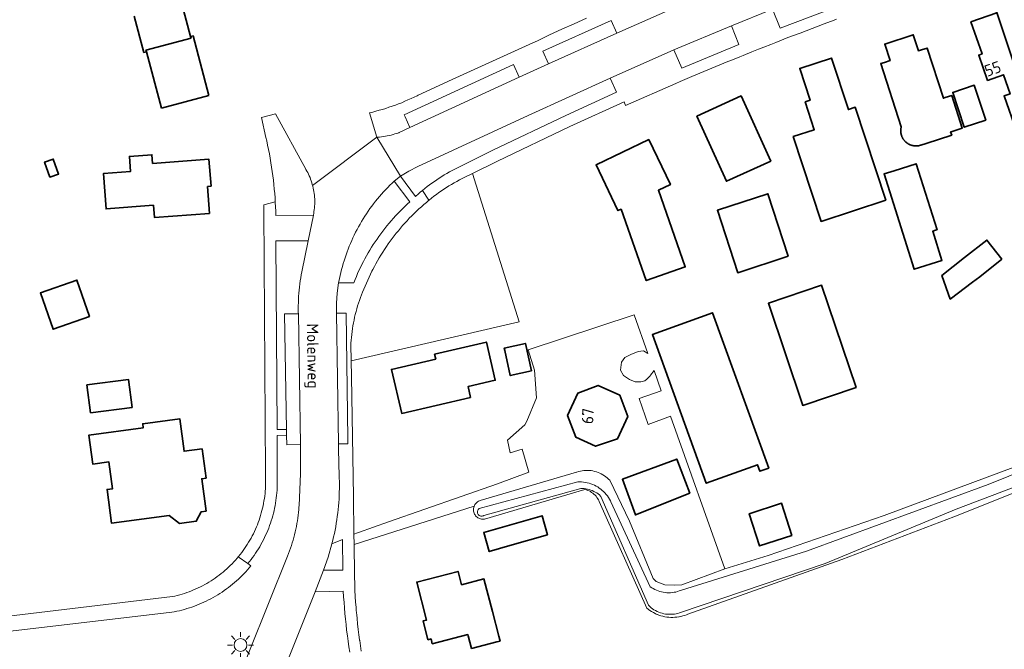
# Model space of a CAD drawing. Header units: metres. Extents: x 244832 to 245816, y 594581 to 595225.
# Tile 5 of 34: x 245024 to 245177, y 594706 to 594804. Entities that reach past the tile are written whole.
import ezdxf
from ezdxf.enums import TextEntityAlignment as Align

# ---------------------------------------------------------------- set-up
doc = ezdxf.new("R2010")
doc.units = ezdxf.units.M
for name, color, linetype, lineweight in [('B-XX-GR-GROENVOORZIENING-GV', 80, 'Continuous', 18), ('B-XX-KL-ET_LS_OV_LICHTMAST-S', 190, 'Continuous', 25), ('B-XX-OG-BEBOUWING-GV', 7, 'Continuous', 35), ('B-XX-OG-BEBOUWING-T18', 10, 'Continuous', 18), ('B-XX-OG-TERREIN_ERF-GV', 7, 'Continuous', 18), ('B-XX-OG-TOPOGRAFIE-T18', 10, 'Continuous', 18), ('B-XX-OG-WATER-GV', 130, 'Continuous', 18), ('B-XX-OG-WATER_SLOOT-GV', 120, 'Continuous', 18), ('B-XX-VH-VERHARDING_OPEN-GV', 252, 'Continuous', 18), ('N-WE-KG-NIEUWE_BOUWEN-G', 7, 'Continuous', 35)]:
    doc.layers.add(name, color=color, linetype=linetype, lineweight=lineweight)
doc.styles.add('NLCS-ISO-M-T18', font='NLCS-ISO.ttf', dxfattribs={"height": 1.8})

# ---------------------------------------------------------------- blocks, each defined once
blk = doc.blocks.new('SKL-ET_OV_LICHTMAST-SO')
at = {"color": 0, "linetype": 'ByBlock', "lineweight": 18}
for points in [[(0, 2), (0, 1.25)], [(-1.25, 0), (-2, 0)], [(-1.41, 1.41), (-0.88, 0.88)], [(0.88, 0.88), (1.41, 1.41)], [(2, 0), (1.25, 0)], [(-1.41, -1.41), (-0.88, -0.88)], [(0, -1.25), (0, -2)], [(0.88, -0.88), (1.41, -1.41)]]:
    blk.add_lwpolyline(points, dxfattribs=at)
blk.add_circle((0, 0), 1, dxfattribs=at)

msp = doc.modelspace()

# ---------------------------------------------------------------- linework, layer by layer
at = {"layer": 'B-XX-GR-GROENVOORZIENING-GV', "color": 252}
for points in [[(245148.93, 594804.97), (245147.8, 594808.02), (245140.73, 594805.28), (245141.94, 594802.32)], [(245135.51, 594799.76), (245134.33, 594802.68), (245125.4, 594798.93), (245126.65, 594796.09)], [(245116.49, 594792.36), (245115.49, 594794.52), (245102.72, 594788.74), (245085.54, 594780.79), (245084.18, 594780.09), (245082.88, 594779.29), (245085.2, 594776.13), (245085.25, 594776.17), (245085.59, 594776.48), (245085.94, 594776.79), (245086.27, 594777.07), (245086.29, 594777.09), (245086.65, 594777.38), (245087.01, 594777.67), (245087.38, 594777.95), (245087.75, 594778.22), (245088.13, 594778.49), (245088.51, 594778.75), (245088.9, 594779.01), (245089.29, 594779.26), (245089.68, 594779.5), (245090.08, 594779.73), (245090.49, 594779.96), (245090.89, 594780.18), (245091.3, 594780.39), (245091.72, 594780.6), (245092.14, 594780.8), (245097.22, 594783.34), (245108.59, 594788.74)], [(245068.13, 594780.39), (245063.4, 594788.98), (245061.24, 594788.41), (245061.93, 594785.32), (245062.05, 594784.78), (245062.2, 594784.11), (245062.34, 594783.43), (245062.47, 594782.76), (245062.59, 594782.08), (245062.71, 594781.4), (245062.82, 594780.72), (245062.92, 594780.03), (245063.01, 594779.35), (245063.09, 594778.67), (245063.17, 594777.98), (245063.24, 594777.3), (245063.3, 594776.61), (245063.35, 594775.92), (245063.39, 594775.3), (245063.39, 594775.23), (245063.43, 594774.54), (245063.45, 594773.85), (245063.48, 594773.17), (245069.31, 594773.25), (245069.37, 594773.53), (245069.41, 594773.81), (245069.45, 594774.09), (245069.48, 594774.37), (245069.51, 594774.65), (245069.52, 594774.93), (245069.53, 594775.22), (245069.52, 594775.5), (245069.52, 594775.78), (245069.5, 594776.06), (245069.47, 594776.34), (245069.44, 594776.63), (245069.4, 594776.91), (245069.35, 594777.18), (245069.29, 594777.46), (245069.23, 594777.74), (245069.19, 594777.87), (245069.15, 594778.01), (245069.07, 594778.28), (245068.99, 594778.55), (245068.89, 594778.81), (245068.79, 594779.08), (245068.68, 594779.34), (245068.56, 594779.59), (245068.43, 594779.85), (245068.3, 594780.1), (245068.16, 594780.34)], [(245101.33, 594756.67), (245094.09, 594779.73), (245092.89, 594779.13), (245092.47, 594778.93), (245092.05, 594778.71), (245091.63, 594778.49), (245091.22, 594778.26), (245090.81, 594778.02), (245090.41, 594777.78), (245090.01, 594777.53), (245089.61, 594777.27), (245089.22, 594777.01), (245088.83, 594776.74), (245088.45, 594776.46), (245088.07, 594776.18), (245087.7, 594775.89), (245087.33, 594775.59), (245087.29, 594775.56), (245086.89, 594775.23), (245086.5, 594774.89), (245086.11, 594774.55), (245085.72, 594774.2), (245085.35, 594773.85), (245084.97, 594773.49), (245084.61, 594773.13), (245084.24, 594772.76), (245083.89, 594772.38), (245083.54, 594772), (245083.2, 594771.61), (245082.86, 594771.22), (245082.53, 594770.82), (245082.2, 594770.42), (245081.88, 594770.01), (245081.57, 594769.6), (245081.26, 594769.18), (245080.96, 594768.76), (245080.67, 594768.34), (245080.38, 594767.91), (245080.1, 594767.47), (245079.83, 594767.03), (245079.56, 594766.59), (245079.3, 594766.14), (245079.05, 594765.69), (245078.8, 594765.23), (245078.57, 594764.78), (245078.43, 594764.51), (245076.95, 594761.25), (245076.78, 594760.83), (245076.62, 594760.41), (245076.47, 594759.98), (245076.33, 594759.55), (245076.2, 594759.12), (245076.07, 594758.68), (245075.95, 594758.25), (245075.84, 594757.81), (245075.73, 594757.37), (245075.64, 594756.93), (245075.55, 594756.48), (245075.47, 594756.04), (245075.39, 594755.59), (245075.33, 594755.14), (245075.27, 594754.69), (245075.22, 594754.24), (245075.18, 594753.79), (245075.15, 594753.34), (245075.14, 594753.13), (245075.18, 594750.61)], [(245084.3, 594775.29), (245081.9, 594778.54), (245081.55, 594778.21), (245081.21, 594777.88), (245080.88, 594777.54), (245080.55, 594777.19), (245080.22, 594776.84), (245079.9, 594776.49), (245079.59, 594776.13), (245079.29, 594775.76), (245078.98, 594775.39), (245078.69, 594775.02), (245078.4, 594774.63), (245078.12, 594774.25), (245077.85, 594773.86), (245077.58, 594773.46), (245077.32, 594773.06), (245077.06, 594772.66), (245076.82, 594772.25), (245076.57, 594771.84), (245076.34, 594771.42), (245076.11, 594771), (245075.89, 594770.58), (245075.68, 594770.15), (245075.47, 594769.72), (245075.27, 594769.29), (245075.08, 594768.85), (245074.9, 594768.41), (245074.72, 594767.97), (245074.55, 594767.52), (245074.39, 594767.07), (245074.24, 594766.62), (245074.09, 594766.16), (245073.95, 594765.71), (245073.82, 594765.25), (245073.7, 594764.79), (245073.58, 594764.32), (245073.48, 594763.86), (245073.38, 594763.39), (245073.28, 594762.92), (245073.24, 594762.71), (245075.6, 594762.72), (245075.61, 594762.74), (245075.8, 594763.22), (245076, 594763.69), (245076.2, 594764.16), (245076.41, 594764.63), (245076.63, 594765.09), (245076.86, 594765.55), (245077.09, 594766.01), (245077.33, 594766.46), (245077.58, 594766.91), (245077.84, 594767.36), (245078.1, 594767.8), (245078.37, 594768.24), (245078.64, 594768.67), (245078.93, 594769.1), (245079.22, 594769.53), (245079.51, 594769.94), (245079.82, 594770.36), (245080.12, 594770.77), (245080.44, 594771.18), (245080.76, 594771.58), (245081.09, 594771.97), (245081.42, 594772.36), (245081.76, 594772.75), (245082.11, 594773.13), (245082.46, 594773.5), (245082.81, 594773.87), (245083.18, 594774.23), (245083.55, 594774.59), (245083.92, 594774.94)], [(245067.51, 594764.45), (245068.49, 594769.26), (245063.47, 594769.25), (245063.67, 594739.91), (245065.11, 594739.93), (245064.81, 594757.88), (245066.98, 594757.9), (245066.97, 594758.18), (245066.97, 594758.67), (245066.97, 594759.15), (245066.98, 594759.64), (245067, 594760.12), (245067.02, 594760.61), (245067.05, 594761.09), (245067.1, 594761.57), (245067.15, 594762.06), (245067.2, 594762.54), (245067.27, 594763.02), (245067.34, 594763.5), (245067.42, 594763.98)], [(245121.36, 594751.75), (245119.21, 594757.74), (245102.7, 594752.31), (245103.69, 594749.16), (245104.03, 594744.85), (245102.5, 594741.23), (245102.23, 594740.61), (245099.49, 594738.23), (245099.94, 594736.3), (245101.79, 594736.84), (245102.83, 594733.28), (245097.93, 594731.45), (245081.01, 594725.54), (245076.31, 594723.9), (245076.2, 594723.86), (245075.63, 594723.64), (245075.65, 594722.02), (245094.33, 594728.01), (245094.37, 594728.09), (245094.44, 594728.23), (245094.53, 594728.35), (245094.63, 594728.47), (245094.74, 594728.58), (245094.86, 594728.67), (245095, 594728.75), (245095.14, 594728.82), (245095.28, 594728.87), (245110.24, 594733.26), (245110.31, 594733.28), (245110.58, 594733.36), (245110.85, 594733.43), (245111.12, 594733.48), (245111.4, 594733.52), (245111.67, 594733.54), (245111.95, 594733.55), (245112.23, 594733.53), (245112.51, 594733.51), (245112.79, 594733.46), (245113.06, 594733.4), (245113.33, 594733.33), (245113.59, 594733.24), (245113.85, 594733.13), (245114.1, 594733.01), (245114.35, 594732.88), (245114.58, 594732.73), (245114.81, 594732.57), (245115.03, 594732.4), (245115.24, 594732.21), (245115.43, 594732.01), (245118.48, 594725.68), (245122.18, 594716.75), (245122.65, 594716.27), (245123.97, 594715.75), (245125.5, 594715.69), (245126.61, 594715.78), (245133.34, 594718.24), (245124.85, 594741.97), (245121.39, 594740.69), (245119.97, 594744.74), (245123.44, 594745.93), (245122.31, 594749.09), (245121.77, 594748.38), (245121.69, 594748.27), (245121.16, 594747.72), (245120.87, 594747.46), (245120.25, 594747.34), (245119.35, 594747.33), (245118.49, 594747.68), (245117.55, 594748.33), (245117.1, 594749.11), (245117.22, 594750.4), (245117.78, 594751.11), (245118.7, 594751.56), (245119.86, 594752.06), (245120.66, 594752.12)], [(245110.46, 594745.57), (245113.63, 594746.77), (245116.97, 594745.25), (245118.21, 594741.93), (245116.64, 594738.48), (245113.19, 594737.3), (245110.14, 594738.7), (245108.86, 594742.09)], [(245117.39, 594732.17), (245125.85, 594735.32), (245127.9, 594729.99), (245119.42, 594726.62)], [(245073.92, 594718.05), (245073.82, 594722.83), (245072.21, 594722.15), (245071.61, 594720.07), (245070.89, 594718.04)]]:
    msp.add_lwpolyline(points, close=True, dxfattribs=at)
for points in [[(245056.43, 594698.14), (245065.28, 594720.2), (245065.45, 594720.61), (245065.6, 594721.02), (245065.75, 594721.44), (245065.9, 594721.86), (245066.03, 594722.28), (245066.16, 594722.7), (245066.28, 594723.12), (245066.39, 594723.55), (245066.49, 594723.98), (245066.59, 594724.41), (245066.68, 594724.84), (245066.76, 594725.27), (245066.83, 594725.71), (245066.89, 594726.14), (245066.95, 594726.58), (245067, 594727.02), (245067.04, 594727.46), (245067.07, 594727.9), (245067.08, 594728.04), (245067.31, 594733.05), (245067.3, 594737.58), (245065.16, 594737.53), (245065.11, 594739.03), (245063.67, 594738.99), (245063.67, 594730.58), (245063.67, 594730.46), (245063.63, 594730.06), (245063.59, 594729.66), (245063.55, 594729.26), (245063.49, 594728.86), (245063.43, 594728.46), (245063.35, 594728.06), (245063.27, 594727.67), (245063.19, 594727.28), (245063.09, 594726.89), (245062.99, 594726.5), (245062.88, 594726.11), (245062.76, 594725.73), (245062.63, 594725.35), (245062.5, 594724.97), (245062.36, 594724.59), (245062.21, 594724.22), (245062.05, 594723.84), (245061.89, 594723.48), (245061.72, 594723.11), (245061.54, 594722.75), (245061.35, 594722.4), (245061.16, 594722.04), (245060.96, 594721.69), (245060.76, 594721.35), (245060.54, 594721.01), (245060.32, 594720.67), (245060.1, 594720.34), (245059.86, 594720.01), (245059.63, 594719.69), (245059.38, 594719.37), (245059.13, 594719.05), (245059.58, 594718.69), (245059.34, 594718.41), (245059.08, 594718.1), (245058.81, 594717.8), (245058.53, 594717.51), (245058.24, 594717.22), (245057.96, 594716.93), (245057.66, 594716.65), (245057.36, 594716.38), (245057.06, 594716.11), (245056.75, 594715.85), (245056.43, 594715.6), (245056.11, 594715.35), (245055.79, 594715.11), (245055.45, 594714.87), (245055.12, 594714.64), (245054.78, 594714.42), (245054.44, 594714.2), (245054.09, 594713.99), (245053.74, 594713.79), (245053.38, 594713.6), (245053.02, 594713.41), (245052.66, 594713.23), (245052.29, 594713.05), (245051.92, 594712.89), (245051.55, 594712.73), (245051.17, 594712.58), (245050.8, 594712.43), (245050.41, 594712.3), (245050.03, 594712.17), (245049.64, 594712.05), (245049.25, 594711.93), (245048.86, 594711.82), (245048.47, 594711.73), (245048.07, 594711.64), (245047.68, 594711.55), (245047.28, 594711.48), (245020.39, 594708.35)], [(245074.97, 594705.28), (245074.84, 594706.13), (245074.71, 594706.99), (245074.6, 594707.85), (245074.49, 594708.71), (245074.4, 594709.57), (245074.3, 594710.43), (245074.22, 594711.29), (245074.15, 594712.16), (245074.08, 594713.02), (245074.02, 594713.89), (245073.97, 594714.75), (245069.59, 594714.69), (245064.29, 594701.47)]]:
    msp.add_lwpolyline(points, dxfattribs=at)
at = {"layer": 'B-XX-OG-BEBOUWING-GV', "color": 252}
for points in [[(245175.53, 594805.07), (245181.42, 594787.27), (245182.44, 594784.13), (245184.2, 594779.13), (245187.09, 594780.14), (245184.24, 594788.26), (245184.38, 594788.31), (245184.54, 594788.37), (245182.59, 594793.9), (245181.83, 594793.63), (245180.79, 594796.59), (245183.19, 594797.44), (245179.96, 594806.63), (245177.35, 594805.71)], [(245181.42, 594787.27), (245175.53, 594805.07), (245175.52, 594805.07), (245175.49, 594805.06), (245175.62, 594804.69), (245171.59, 594803.28), (245173.33, 594798.31), (245172.81, 594798.13), (245174.19, 594794.2), (245176.65, 594795.07), (245177.7, 594792.1), (245176.76, 594791.77), (245178.67, 594786.31), (245179.52, 594786.6), (245180.05, 594786.79), (245181.14, 594783.67), (245182.44, 594784.13)], [(245163.8, 594784.12), (245163.81, 594784.13), (245164.65, 594784.4), (245168.61, 594785.69), (245168.44, 594786.19), (245168.66, 594786.26), (245170.26, 594786.78), (245168.61, 594791.84), (245167.6, 594791.51), (245167.32, 594791.42), (245164.77, 594799.23), (245163.92, 594798.96), (245163.44, 594798.8), (245162.64, 594801.28), (245158.19, 594799.83), (245159.02, 594797.27), (245158.15, 594796.99), (245157.57, 594796.8), (245160.77, 594786.98), (245160.74, 594786.9), (245160.73, 594786.82), (245160.71, 594786.74), (245160.71, 594786.74), (245160.7, 594786.66), (245160.69, 594786.57), (245160.69, 594786.49), (245160.68, 594786.41), (245160.68, 594786.33), (245160.69, 594786.24), (245160.69, 594786.18), (245160.69, 594786.16), (245160.69, 594786.15), (245160.7, 594786.08), (245160.71, 594786), (245160.72, 594785.94), (245160.73, 594785.92), (245160.73, 594785.91), (245160.74, 594785.84), (245160.76, 594785.76), (245160.79, 594785.68), (245160.81, 594785.6), (245160.84, 594785.52), (245160.87, 594785.44), (245160.9, 594785.37), (245160.94, 594785.3), (245160.98, 594785.22), (245160.99, 594785.19), (245161.02, 594785.15), (245161.03, 594785.13), (245161.06, 594785.08), (245161.1, 594785.02), (245161.11, 594785.01), (245161.16, 594784.95), (245161.21, 594784.88), (245161.25, 594784.83), (245161.26, 594784.82), (245161.29, 594784.79), (245161.32, 594784.76), (245161.37, 594784.7), (245161.43, 594784.64), (245161.49, 594784.58), (245161.56, 594784.53), (245161.62, 594784.48), (245161.69, 594784.43), (245161.76, 594784.39), (245161.83, 594784.34), (245161.9, 594784.3), (245161.97, 594784.26), (245162.04, 594784.22), (245162.11, 594784.2), (245162.12, 594784.19), (245162.13, 594784.19), (245162.2, 594784.16), (245162.27, 594784.13), (245162.35, 594784.11), (245162.43, 594784.08), (245162.51, 594784.06), (245162.59, 594784.05), (245162.67, 594784.03), (245162.75, 594784.02), (245162.84, 594784.01), (245162.92, 594784.01), (245163, 594784), (245163.08, 594784), (245163.17, 594784.01), (245163.19, 594784.01), (245163.25, 594784.01), (245163.27, 594784.01), (245163.33, 594784.02), (245163.41, 594784.03), (245163.48, 594784.04), (245163.49, 594784.04), (245163.54, 594784.05), (245163.57, 594784.06), (245163.6, 594784.07), (245163.65, 594784.08), (245163.67, 594784.08), (245163.73, 594784.1)], [(245158.35, 594775.56), (245153.61, 594790.01), (245152.54, 594789.66), (245149.91, 594797.67), (245144.97, 594796.05), (245146.59, 594791.11), (245145.82, 594790.85), (245147.23, 594786.53), (245143.96, 594785.45), (245148.29, 594772.26)], [(245173.92, 594788.01), (245172.12, 594793.44), (245168.76, 594792.33), (245170.56, 594786.9)], [(245135.88, 594791.77), (245128.97, 594788.63), (245133.56, 594778.51), (245140.47, 594781.64)], [(245117.2, 594774.18), (245121.1, 594763.06), (245127.17, 594765.2), (245123, 594777.1), (245124.85, 594777.99), (245121.48, 594784.99), (245113.28, 594781.04), (245116.7, 594773.94)], [(245052.83, 594777.72), (245053.39, 594777.76), (245053.07, 594781.94), (245044.3, 594781.29), (245044.2, 594782.64), (245040.71, 594782.38), (245040.89, 594780.03), (245036.66, 594779.71), (245037.07, 594774.22), (245044.43, 594774.77), (245044.58, 594772.88), (245053.15, 594773.52)], [(245028.31, 594779.15), (245029.67, 594779.63), (245028.86, 594781.95), (245027.51, 594781.48)], [(245166.34, 594770.95), (245163.08, 594781.22), (245159.65, 594780.14), (245158.08, 594779.64), (245162.77, 594764.84), (245167.1, 594766.21), (245165.67, 594770.74), (245166.11, 594770.88)], [(245143.19, 594766.86), (245140.01, 594776.58), (245132.16, 594774.01), (245135.34, 594764.29)], [(245176.43, 594766.37), (245174.08, 594769.37), (245170.62, 594766.66), (245167.08, 594763.88), (245168.38, 594760.19), (245171.83, 594762.8), (245172.97, 594763.66)], [(245034.5, 594757.46), (245032.52, 594763.13), (245026.86, 594761.16), (245028.83, 594755.49)], [(245153.73, 594746.44), (245148.38, 594762.33), (245140.09, 594759.53), (245145.44, 594743.65)], [(245140.14, 594733.9), (245131.4, 594758.06), (245122.06, 594754.67), (245130.43, 594731.54), (245138.4, 594734.43), (245138.77, 594733.41)], [(245093.76, 594744.9), (245093.37, 594746.57), (245097.6, 594747.56), (245096.22, 594753.49), (245088.18, 594751.6), (245088.35, 594750.87), (245081.46, 594749.26), (245083.06, 594742.4)], [(245103.24, 594749.03), (245102.29, 594753.3), (245099, 594752.57), (245099.08, 594752.21), (245099.95, 594748.3)], [(245041.11, 594743.35), (245040.55, 594747.69), (245034.09, 594746.85), (245034.65, 594742.52)], [(245116.97, 594745.25), (245113.63, 594746.77), (245110.46, 594745.57), (245108.86, 594742.09), (245110.14, 594738.7), (245113.19, 594737.3), (245116.64, 594738.48), (245118.21, 594741.93)], [(245052.02, 594736.89), (245049.21, 594736.52), (245048.53, 594741.58), (245042.76, 594740.8), (245042.84, 594740.18), (245034.39, 594739.04), (245035, 594734.53), (245037.51, 594734.87), (245038.07, 594730.69), (245037.22, 594730.58), (245037.93, 594725.32), (245046.87, 594726.52), (245048.49, 594725.28), (245051.1, 594725.63), (245051.88, 594727.13), (245052.63, 594727.23), (245051.96, 594732.26), (245052.63, 594732.35)], [(245127.9, 594729.99), (245125.85, 594735.32), (245117.39, 594732.17), (245119.42, 594726.62)], [(245143.75, 594723.43), (245142.14, 594728.44), (245137.12, 594726.82), (245138.73, 594721.81)], [(245105.73, 594723.55), (245104.88, 594726.49), (245095.81, 594723.88), (245096.66, 594720.93), (245099.86, 594721.86)], [(245093.4, 594707.85), (245093.92, 594705.86), (245097.83, 594706.87), (245098.35, 594707.01), (245098.15, 594707.79), (245097.16, 594711.61), (245095.85, 594716.68), (245092.36, 594715.77), (245091.83, 594717.85), (245085.4, 594716.19), (245086.93, 594710.28), (245086.39, 594710.14), (245087.14, 594707.21), (245087.62, 594707.34), (245087.81, 594706.59), (245093.35, 594708.03)]]:
    msp.add_lwpolyline(points, close=True, dxfattribs=at)
at = {"layer": 'B-XX-OG-TERREIN_ERF-GV', "color": 252}
for points in [[(245178.67, 594786.31), (245176.76, 594791.77), (245177.7, 594792.1), (245176.65, 594795.07), (245174.19, 594794.2), (245172.81, 594798.13), (245173.33, 594798.31), (245171.59, 594803.28), (245175.62, 594804.69), (245175.49, 594805.06), (245175.52, 594805.07), (245175.53, 594805.07), (245177.35, 594805.71)], [(245150.67, 594803.69), (245150.31, 594803.55), (245148.78, 594802.98), (245146.9, 594802.28), (245145.02, 594801.56), (245143.14, 594800.84), (245141.26, 594800.11), (245140.45, 594799.79), (245139.39, 594799.37), (245138.57, 594799.05), (245137.52, 594798.63), (245136.18, 594798.09), (245135.65, 594797.88), (245134.49, 594797.4), (245133.78, 594797.12), (245131.92, 594796.35), (245130.06, 594795.58), (245128.21, 594794.79), (245126.36, 594794.01), (245125.72, 594793.73), (245117.89, 594790.31), (245117.66, 594790.85), (245109.21, 594787.01), (245097.96, 594781.64), (245094.09, 594779.73), (245101.33, 594756.67), (245075.18, 594750.61), (245075.22, 594748.15), (245075.53, 594729.46), (245075.63, 594723.64), (245076.2, 594723.86), (245076.31, 594723.9), (245081.01, 594725.54), (245097.93, 594731.45), (245102.83, 594733.28), (245101.79, 594736.84), (245099.94, 594736.3), (245099.49, 594738.23), (245102.23, 594740.61), (245102.5, 594741.23), (245104.03, 594744.85), (245103.69, 594749.16), (245102.7, 594752.31), (245119.21, 594757.74), (245121.36, 594751.75), (245120.66, 594752.12), (245119.86, 594752.06), (245118.7, 594751.56), (245117.78, 594751.11), (245117.22, 594750.4), (245117.1, 594749.11), (245117.55, 594748.33), (245118.49, 594747.68), (245119.35, 594747.33), (245120.25, 594747.34), (245120.87, 594747.46), (245121.16, 594747.72), (245121.69, 594748.27), (245121.77, 594748.38), (245122.31, 594749.09), (245123.44, 594745.93), (245119.97, 594744.74), (245121.39, 594740.69), (245124.85, 594741.97), (245133.34, 594718.24), (245140.05, 594720.3), (245158.12, 594726.55), (245180.8, 594734.96)], [(245179.97, 594730.72), (245168.96, 594726.34), (245151.54, 594719.69), (245137.22, 594714.61), (245127.55, 594711.18), (245127.38, 594711.11), (245127.08, 594711.01), (245126.78, 594710.92), (245126.48, 594710.84), (245126.21, 594710.79), (245126.17, 594710.78), (245125.85, 594710.74), (245125.54, 594710.71), (245125.23, 594710.69), (245124.91, 594710.7), (245124.6, 594710.72), (245124.28, 594710.75), (245123.97, 594710.8), (245123.67, 594710.87), (245123.36, 594710.95), (245123.06, 594711.05), (245122.83, 594711.14), (245122.77, 594711.16), (245122.66, 594711.21), (245122.48, 594711.29), (245122.2, 594711.43), (245121.92, 594711.59), (245121.66, 594711.76), (245121.42, 594711.93), (245121.4, 594711.94), (245121.37, 594711.97), (245121.16, 594712.14), (245113.79, 594728.71), (245113.77, 594728.75), (245113.67, 594728.95), (245113.56, 594729.15), (245113.43, 594729.33), (245113.43, 594729.34), (245113.42, 594729.35), (245113.28, 594729.52), (245113.13, 594729.69), (245112.96, 594729.85), (245112.79, 594729.99), (245112.6, 594730.13), (245112.4, 594730.25), (245112.2, 594730.35), (245111.99, 594730.44), (245111.8, 594730.51), (245111.78, 594730.52), (245111.73, 594730.53), (245111.56, 594730.58), (245095.91, 594725.96), (245095.78, 594725.95), (245095.64, 594725.95), (245095.63, 594725.95), (245095.61, 594725.95), (245095.47, 594725.97), (245095.32, 594726), (245095.17, 594726.05), (245095.03, 594726.11), (245094.9, 594726.19), (245094.77, 594726.28), (245094.66, 594726.38), (245094.55, 594726.49), (245094.46, 594726.62), (245094.39, 594726.75), (245094.32, 594726.89), (245094.27, 594727.04), (245094.24, 594727.19), (245094.22, 594727.34), (245094.22, 594727.5), (245094.23, 594727.65), (245094.26, 594727.8), (245094.3, 594727.93), (245094.31, 594727.95), (245094.31, 594727.97), (245094.33, 594728.01), (245075.65, 594722.02), (245075.67, 594721.36), (245075.78, 594714.82), (245075.83, 594714.03), (245075.83, 594713.96), (245075.83, 594713.91), (245075.89, 594713.1), (245075.95, 594712.25), (245075.99, 594711.84), (245076.02, 594711.39), (245076.06, 594711.07), (245076.11, 594710.54), (245076.2, 594709.68), (245076.29, 594708.83), (245076.4, 594707.98), (245076.45, 594707.62), (245076.51, 594707.13), (245076.52, 594707.08), (245076.63, 594706.28), (245076.76, 594705.43)]]:
    msp.add_lwpolyline(points, dxfattribs=at)
for points in [[(245163.73, 594784.1), (245163.67, 594784.08), (245163.65, 594784.08), (245163.6, 594784.07), (245163.57, 594784.06), (245163.54, 594784.05), (245163.49, 594784.04), (245163.48, 594784.04), (245163.41, 594784.03), (245163.33, 594784.02), (245163.27, 594784.01), (245163.25, 594784.01), (245163.19, 594784.01), (245163.17, 594784.01), (245163.08, 594784), (245163, 594784), (245162.92, 594784.01), (245162.84, 594784.01), (245162.75, 594784.02), (245162.67, 594784.03), (245162.59, 594784.05), (245162.51, 594784.06), (245162.43, 594784.08), (245162.35, 594784.11), (245162.27, 594784.13), (245162.2, 594784.16), (245162.13, 594784.19), (245162.12, 594784.19), (245162.11, 594784.2), (245162.04, 594784.22), (245161.97, 594784.26), (245161.9, 594784.3), (245161.83, 594784.34), (245161.76, 594784.39), (245161.69, 594784.43), (245161.62, 594784.48), (245161.56, 594784.53), (245161.49, 594784.58), (245161.43, 594784.64), (245161.37, 594784.7), (245161.32, 594784.76), (245161.29, 594784.79), (245161.26, 594784.82), (245161.25, 594784.83), (245161.21, 594784.88), (245161.16, 594784.95), (245161.11, 594785.01), (245161.1, 594785.02), (245161.06, 594785.08), (245161.03, 594785.13), (245161.02, 594785.15), (245160.99, 594785.19), (245160.98, 594785.22), (245160.94, 594785.3), (245160.9, 594785.37), (245160.87, 594785.44), (245160.84, 594785.52), (245160.81, 594785.6), (245160.79, 594785.68), (245160.76, 594785.76), (245160.74, 594785.84), (245160.73, 594785.91), (245160.73, 594785.92), (245160.72, 594785.94), (245160.71, 594786), (245160.7, 594786.08), (245160.69, 594786.15), (245160.69, 594786.16), (245160.69, 594786.18), (245160.69, 594786.24), (245160.68, 594786.33), (245160.68, 594786.41), (245160.69, 594786.49), (245160.69, 594786.57), (245160.7, 594786.66), (245160.71, 594786.74), (245160.71, 594786.74), (245160.73, 594786.82), (245160.74, 594786.9), (245160.77, 594786.98), (245157.57, 594796.8), (245158.15, 594796.99), (245159.02, 594797.27), (245158.19, 594799.83), (245162.64, 594801.28), (245163.44, 594798.8), (245163.92, 594798.96), (245164.77, 594799.23), (245167.32, 594791.42), (245167.6, 594791.51), (245168.61, 594791.84), (245170.26, 594786.78), (245168.66, 594786.26), (245168.44, 594786.19), (245168.61, 594785.69), (245164.65, 594784.4), (245163.81, 594784.13), (245163.8, 594784.12)], [(245148.29, 594772.26), (245143.96, 594785.45), (245147.23, 594786.53), (245145.82, 594790.85), (245146.59, 594791.11), (245144.97, 594796.05), (245149.91, 594797.67), (245152.54, 594789.66), (245153.61, 594790.01), (245158.35, 594775.56)], [(245170.56, 594786.9), (245168.76, 594792.33), (245172.12, 594793.44), (245173.92, 594788.01)], [(245140.47, 594781.64), (245133.56, 594778.51), (245128.97, 594788.63), (245135.88, 594791.77)], [(245127.17, 594765.2), (245121.1, 594763.06), (245117.2, 594774.18), (245116.7, 594773.94), (245113.28, 594781.04), (245121.48, 594784.99), (245124.85, 594777.99), (245123, 594777.1)], [(245053.07, 594781.94), (245053.39, 594777.76), (245052.83, 594777.72), (245053.15, 594773.52), (245044.58, 594772.88), (245044.43, 594774.77), (245037.07, 594774.22), (245036.66, 594779.71), (245040.89, 594780.03), (245040.71, 594782.38), (245044.2, 594782.64), (245044.3, 594781.29)], [(245028.86, 594781.95), (245029.67, 594779.63), (245028.31, 594779.15), (245027.51, 594781.48)], [(245167.1, 594766.21), (245162.77, 594764.84), (245158.08, 594779.64), (245159.65, 594780.14), (245163.08, 594781.22), (245166.34, 594770.95), (245166.11, 594770.88), (245165.67, 594770.74)], [(245135.34, 594764.29), (245132.16, 594774.01), (245140.01, 594776.58), (245143.19, 594766.86)], [(245172.97, 594763.66), (245171.83, 594762.8), (245168.38, 594760.19), (245167.08, 594763.88), (245170.62, 594766.66), (245174.08, 594769.37), (245176.43, 594766.37)], [(245032.52, 594763.13), (245034.5, 594757.46), (245028.83, 594755.49), (245026.86, 594761.16)], [(245145.44, 594743.65), (245140.09, 594759.53), (245148.38, 594762.33), (245153.73, 594746.44)], [(245140.14, 594733.9), (245138.77, 594733.41), (245138.4, 594734.43), (245130.43, 594731.54), (245122.06, 594754.67), (245131.4, 594758.06)], [(245097.6, 594747.56), (245093.37, 594746.57), (245093.76, 594744.9), (245083.06, 594742.4), (245081.46, 594749.26), (245088.35, 594750.87), (245088.18, 594751.6), (245096.22, 594753.49)], [(245103.24, 594749.03), (245099.95, 594748.3), (245099.08, 594752.21), (245099, 594752.57), (245102.29, 594753.3)], [(245040.55, 594747.69), (245041.11, 594743.35), (245034.65, 594742.52), (245034.09, 594746.85)], [(245048.53, 594741.58), (245049.21, 594736.52), (245052.02, 594736.89), (245052.63, 594732.35), (245051.96, 594732.26), (245052.63, 594727.23), (245051.88, 594727.13), (245051.1, 594725.63), (245048.49, 594725.28), (245046.87, 594726.52), (245037.93, 594725.32), (245037.22, 594730.58), (245038.07, 594730.69), (245037.51, 594734.87), (245035, 594734.53), (245034.39, 594739.04), (245042.84, 594740.18), (245042.76, 594740.8)], [(245143.75, 594723.43), (245138.73, 594721.81), (245137.12, 594726.82), (245142.14, 594728.44)], [(245099.86, 594721.86), (245096.66, 594720.93), (245095.81, 594723.88), (245104.88, 594726.49), (245105.73, 594723.55)], [(245098.15, 594707.79), (245098.35, 594707.01), (245097.83, 594706.87), (245093.92, 594705.86), (245093.4, 594707.85), (245093.35, 594708.03), (245087.81, 594706.59), (245087.62, 594707.34), (245087.14, 594707.21), (245086.39, 594710.14), (245086.93, 594710.28), (245085.4, 594716.19), (245091.83, 594717.85), (245092.36, 594715.77), (245095.85, 594716.68), (245097.16, 594711.61)]]:
    msp.add_lwpolyline(points, close=True, dxfattribs=at)
at = {"layer": 'B-XX-OG-WATER-GV', "color": 252}
msp.add_lwpolyline([(245190.35, 594737.84), (245174.26, 594731.34), (245146.04, 594720.98), (245126.58, 594714.94), (245126.5, 594714.9), (245126.23, 594714.8), (245125.97, 594714.71), (245125.7, 594714.64), (245125.42, 594714.59), (245125.14, 594714.55), (245124.87, 594714.52), (245124.59, 594714.52), (245124.31, 594714.53), (245124.03, 594714.55), (245123.75, 594714.59), (245123.48, 594714.65), (245123.21, 594714.72), (245122.94, 594714.81), (245122.68, 594714.91), (245122.42, 594715.03), (245122.18, 594715.16), (245121.94, 594715.3), (245121.71, 594715.46), (245115.61, 594728.65), (245115.52, 594728.84), (245115.37, 594729.1), (245115.22, 594729.35), (245115.05, 594729.59), (245114.87, 594729.82), (245114.67, 594730.04), (245114.47, 594730.25), (245114.25, 594730.45), (245114.02, 594730.64), (245113.79, 594730.81), (245113.54, 594730.97), (245113.29, 594731.12), (245113.02, 594731.25), (245112.76, 594731.37), (245112.48, 594731.47), (245112.2, 594731.56), (245111.92, 594731.64), (245111.63, 594731.69), (245111.34, 594731.73), (245111.04, 594731.76), (245110.75, 594731.77), (245110.46, 594731.76), (245095.12, 594727.61), (245095.04, 594727.55), (245094.97, 594727.47), (245094.92, 594727.39), (245094.88, 594727.29), (245094.85, 594727.19), (245094.84, 594727.09), (245094.85, 594726.99), (245094.87, 594726.89), (245094.91, 594726.8), (245094.96, 594726.71), (245095.02, 594726.63), (245095.1, 594726.56), (245095.19, 594726.51), (245095.28, 594726.47), (245095.38, 594726.44), (245095.48, 594726.43), (245095.58, 594726.44), (245095.68, 594726.46), (245095.78, 594726.49), (245095.83, 594726.53), (245110.93, 594730.73), (245111.19, 594730.73), (245111.45, 594730.71), (245111.7, 594730.68), (245111.96, 594730.63), (245112.21, 594730.57), (245112.46, 594730.49), (245112.7, 594730.4), (245112.93, 594730.29), (245113.16, 594730.17), (245113.39, 594730.04), (245113.6, 594729.89), (245113.8, 594729.73), (245114, 594729.56), (245114.05, 594729.5), (245121.44, 594712.57), (245121.64, 594712.38), (245121.85, 594712.2), (245122.07, 594712.04), (245122.3, 594711.88), (245122.54, 594711.74), (245122.79, 594711.62), (245123.04, 594711.51), (245123.3, 594711.41), (245123.57, 594711.33), (245123.83, 594711.27), (245124.11, 594711.22), (245124.38, 594711.19), (245124.66, 594711.17), (245124.93, 594711.17), (245125.21, 594711.18), (245125.48, 594711.21), (245125.76, 594711.26), (245126.02, 594711.32), (245126.29, 594711.39), (245126.43, 594711.44), (245148.91, 594719.09), (245169.29, 594727.53), (245190.2, 594735.43)], dxfattribs=at)
at = {"layer": 'B-XX-OG-WATER_SLOOT-GV', "color": 252}
for points in [[(245190.2, 594735.43), (245169.29, 594727.53), (245148.91, 594719.09), (245126.43, 594711.44), (245126.29, 594711.39), (245126.02, 594711.32), (245125.76, 594711.26), (245125.48, 594711.21), (245125.21, 594711.18), (245124.93, 594711.17), (245124.66, 594711.17), (245124.38, 594711.19), (245124.11, 594711.22), (245123.83, 594711.27), (245123.57, 594711.33), (245123.3, 594711.41), (245123.04, 594711.51), (245122.79, 594711.62), (245122.54, 594711.74), (245122.3, 594711.88), (245122.07, 594712.04), (245121.85, 594712.2), (245121.64, 594712.38), (245121.44, 594712.57), (245114.05, 594729.5), (245114, 594729.56), (245113.8, 594729.73), (245113.6, 594729.89), (245113.39, 594730.04), (245113.16, 594730.17), (245112.93, 594730.29), (245112.7, 594730.4), (245112.46, 594730.49), (245112.21, 594730.57), (245111.96, 594730.63), (245111.7, 594730.68), (245111.45, 594730.71), (245111.19, 594730.73), (245110.93, 594730.73), (245095.83, 594726.53), (245095.78, 594726.49), (245095.68, 594726.46), (245095.58, 594726.44), (245095.48, 594726.43), (245095.38, 594726.44), (245095.28, 594726.47), (245095.19, 594726.51), (245095.1, 594726.56), (245095.02, 594726.63), (245094.96, 594726.71), (245094.91, 594726.8), (245094.87, 594726.89), (245094.85, 594726.99), (245094.84, 594727.09), (245094.85, 594727.19), (245094.88, 594727.29), (245094.92, 594727.39), (245094.97, 594727.47), (245095.04, 594727.55), (245095.12, 594727.61), (245110.46, 594731.76), (245110.75, 594731.77), (245111.04, 594731.76), (245111.34, 594731.73), (245111.63, 594731.69), (245111.92, 594731.64), (245112.2, 594731.56), (245112.48, 594731.47), (245112.76, 594731.37), (245113.02, 594731.25), (245113.29, 594731.12), (245113.54, 594730.97), (245113.79, 594730.81), (245114.02, 594730.64), (245114.25, 594730.45), (245114.47, 594730.25), (245114.67, 594730.04), (245114.87, 594729.82), (245115.05, 594729.59), (245115.22, 594729.35), (245115.37, 594729.1), (245115.52, 594728.84), (245115.61, 594728.65), (245121.71, 594715.46), (245121.94, 594715.3), (245122.18, 594715.16), (245122.42, 594715.03), (245122.68, 594714.91), (245122.94, 594714.81), (245123.21, 594714.72), (245123.48, 594714.65), (245123.75, 594714.59), (245124.03, 594714.55), (245124.31, 594714.53), (245124.59, 594714.52), (245124.87, 594714.52), (245125.14, 594714.55), (245125.42, 594714.59), (245125.7, 594714.64), (245125.97, 594714.71), (245126.23, 594714.8), (245126.5, 594714.9), (245126.58, 594714.94), (245146.04, 594720.98), (245174.26, 594731.34), (245190.35, 594737.84)], [(245180.8, 594734.96), (245158.12, 594726.55), (245140.05, 594720.3), (245133.34, 594718.24), (245126.61, 594715.78), (245125.5, 594715.69), (245123.97, 594715.75), (245122.65, 594716.27), (245122.18, 594716.75), (245118.48, 594725.68), (245115.43, 594732.01), (245115.24, 594732.21), (245115.03, 594732.4), (245114.81, 594732.57), (245114.58, 594732.73), (245114.35, 594732.88), (245114.1, 594733.01), (245113.85, 594733.13), (245113.59, 594733.24), (245113.33, 594733.33), (245113.06, 594733.4), (245112.79, 594733.46), (245112.51, 594733.51), (245112.23, 594733.53), (245111.95, 594733.55), (245111.67, 594733.54), (245111.4, 594733.52), (245111.12, 594733.48), (245110.85, 594733.43), (245110.58, 594733.36), (245110.31, 594733.28), (245110.24, 594733.26), (245095.28, 594728.87), (245095.14, 594728.82), (245095, 594728.75), (245094.86, 594728.67), (245094.74, 594728.58), (245094.63, 594728.47), (245094.53, 594728.35), (245094.44, 594728.23), (245094.37, 594728.09), (245094.33, 594728.01), (245094.31, 594727.97), (245094.31, 594727.95), (245094.3, 594727.93), (245094.26, 594727.8), (245094.23, 594727.65), (245094.22, 594727.5), (245094.22, 594727.34), (245094.24, 594727.19), (245094.27, 594727.04), (245094.32, 594726.89), (245094.39, 594726.75), (245094.46, 594726.62), (245094.55, 594726.49), (245094.66, 594726.38), (245094.77, 594726.28), (245094.9, 594726.19), (245095.03, 594726.11), (245095.17, 594726.05), (245095.32, 594726), (245095.47, 594725.97), (245095.61, 594725.95), (245095.63, 594725.95), (245095.64, 594725.95), (245095.78, 594725.95), (245095.91, 594725.96), (245111.56, 594730.58), (245111.73, 594730.53), (245111.78, 594730.52), (245111.8, 594730.51), (245111.99, 594730.44), (245112.2, 594730.35), (245112.4, 594730.25), (245112.6, 594730.13), (245112.79, 594729.99), (245112.96, 594729.85), (245113.13, 594729.69), (245113.28, 594729.52), (245113.42, 594729.35), (245113.43, 594729.34), (245113.43, 594729.33), (245113.56, 594729.15), (245113.67, 594728.95), (245113.77, 594728.75), (245113.79, 594728.71), (245121.16, 594712.14), (245121.37, 594711.97), (245121.4, 594711.94), (245121.42, 594711.93), (245121.66, 594711.76), (245121.92, 594711.59), (245122.2, 594711.43), (245122.48, 594711.29), (245122.66, 594711.21), (245122.77, 594711.16), (245122.83, 594711.14), (245123.06, 594711.05), (245123.36, 594710.95), (245123.67, 594710.87), (245123.97, 594710.8), (245124.28, 594710.75), (245124.6, 594710.72), (245124.91, 594710.7), (245125.23, 594710.69), (245125.54, 594710.71), (245125.85, 594710.74), (245126.17, 594710.78), (245126.21, 594710.79), (245126.48, 594710.84), (245126.78, 594710.92), (245127.08, 594711.01), (245127.38, 594711.11), (245127.55, 594711.18), (245137.22, 594714.61), (245151.54, 594719.69), (245168.96, 594726.34), (245179.97, 594730.72)]]:
    msp.add_lwpolyline(points, dxfattribs=at)
at = {"layer": 'B-XX-VH-VERHARDING_OPEN-GV', "color": 252}
for points in [[(245111.8, 594803.88), (245109.89, 594803.01), (245107.97, 594802.14), (245106.07, 594801.26), (245104.16, 594800.37), (245103.44, 594800.03), (245090.92, 594794.32), (245085.6, 594791.89), (245085.45, 594791.81), (245084.98, 594791.58), (245084.5, 594791.36), (245084.02, 594791.15), (245083.54, 594790.94), (245083.05, 594790.73), (245082.56, 594790.54), (245082.07, 594790.35), (245081.57, 594790.18), (245081.07, 594790.01), (245080.57, 594789.84), (245080.07, 594789.69), (245079.56, 594789.54), (245079.05, 594789.4), (245078.55, 594789.26), (245078.03, 594789.14), (245079.21, 594785.37), (245079.28, 594785.37), (245079.59, 594785.39), (245079.89, 594785.42), (245080.2, 594785.46), (245080.51, 594785.51), (245080.81, 594785.56), (245081.11, 594785.62), (245081.42, 594785.69), (245081.72, 594785.77), (245082.01, 594785.86), (245082.31, 594785.95), (245082.6, 594786.05), (245082.65, 594786.07), (245084.34, 594786.88), (245083.58, 594788.55), (245083.46, 594788.82), (245100.42, 594796.66), (245101.32, 594794.72), (245105.89, 594796.79), (245105, 594798.74), (245115.64, 594803.53), (245116.52, 594801.56), (245126.18, 594805.77)], [(245126.18, 594805.77), (245116.52, 594801.56), (245105.89, 594796.79), (245101.32, 594794.72), (245084.34, 594786.88), (245082.65, 594786.07), (245082.6, 594786.05), (245082.31, 594785.95), (245082.01, 594785.86), (245081.72, 594785.77), (245081.42, 594785.69), (245081.11, 594785.62), (245080.81, 594785.56), (245080.51, 594785.51), (245080.2, 594785.46), (245079.89, 594785.42), (245079.59, 594785.39), (245079.28, 594785.37), (245079.21, 594785.37), (245082.88, 594779.29), (245084.18, 594780.09), (245085.54, 594780.79), (245102.72, 594788.74), (245115.49, 594794.52), (245125.4, 594798.93), (245134.33, 594802.68), (245140.73, 594805.28)], [(245148.93, 594804.97), (245141.94, 594802.32), (245140.73, 594805.28), (245134.33, 594802.68), (245135.51, 594799.76), (245126.65, 594796.09), (245125.4, 594798.93), (245115.49, 594794.52), (245116.49, 594792.36), (245108.59, 594788.74), (245097.22, 594783.34), (245092.14, 594780.8), (245091.72, 594780.6), (245091.3, 594780.39), (245090.89, 594780.18), (245090.49, 594779.96), (245090.08, 594779.73), (245089.68, 594779.5), (245089.29, 594779.26), (245088.9, 594779.01), (245088.51, 594778.75), (245088.13, 594778.49), (245087.75, 594778.22), (245087.38, 594777.95), (245087.01, 594777.67), (245086.65, 594777.38), (245086.29, 594777.09), (245086.27, 594777.07), (245087.29, 594775.56), (245087.33, 594775.59), (245087.7, 594775.89), (245088.07, 594776.18), (245088.45, 594776.46), (245088.83, 594776.74), (245089.22, 594777.01), (245089.61, 594777.27), (245090.01, 594777.53), (245090.41, 594777.78), (245090.81, 594778.02), (245091.22, 594778.26), (245091.63, 594778.49), (245092.05, 594778.71), (245092.47, 594778.93), (245092.89, 594779.13), (245094.09, 594779.73), (245097.96, 594781.64), (245109.21, 594787.01), (245117.66, 594790.85), (245117.89, 594790.31), (245125.72, 594793.73), (245126.36, 594794.01), (245128.21, 594794.79), (245130.06, 594795.58), (245131.92, 594796.35), (245133.78, 594797.12), (245134.49, 594797.4), (245135.65, 594797.88), (245136.18, 594798.09), (245137.52, 594798.63), (245138.57, 594799.05), (245139.39, 594799.37), (245140.45, 594799.79), (245141.26, 594800.11), (245143.14, 594800.84), (245145.02, 594801.56), (245146.9, 594802.28), (245148.78, 594802.98), (245150.31, 594803.55), (245150.67, 594803.69)], [(245064.29, 594701.47), (245069.59, 594714.69), (245070.89, 594718.04), (245071.61, 594720.07), (245072.21, 594722.15), (245072.34, 594722.68), (245072.46, 594723.2), (245072.58, 594723.73), (245072.69, 594724.26), (245072.79, 594724.8), (245072.88, 594725.33), (245072.96, 594725.86), (245073.04, 594726.4), (245073.11, 594726.94), (245073.17, 594727.47), (245073.22, 594728.01), (245073.26, 594728.55), (245073.3, 594729.09), (245073.33, 594729.63), (245073.35, 594730.17), (245073.36, 594730.71), (245073.37, 594731.26), (245073.36, 594731.8), (245073.35, 594732.34), (245073.33, 594732.88), (245073.3, 594733.42), (245073.27, 594733.9), (245073.22, 594737.7), (245072.92, 594758), (245072.9, 594759.53), (245073.03, 594761.12), (245073.24, 594762.71), (245073.28, 594762.92), (245073.38, 594763.39), (245073.48, 594763.86), (245073.58, 594764.32), (245073.7, 594764.79), (245073.82, 594765.25), (245073.95, 594765.71), (245074.09, 594766.16), (245074.24, 594766.62), (245074.39, 594767.07), (245074.55, 594767.52), (245074.72, 594767.97), (245074.9, 594768.41), (245075.08, 594768.85), (245075.27, 594769.29), (245075.47, 594769.72), (245075.68, 594770.15), (245075.89, 594770.58), (245076.11, 594771), (245076.34, 594771.42), (245076.57, 594771.84), (245076.82, 594772.25), (245077.06, 594772.66), (245077.32, 594773.06), (245077.58, 594773.46), (245077.85, 594773.86), (245078.12, 594774.25), (245078.4, 594774.63), (245078.69, 594775.02), (245078.98, 594775.39), (245079.29, 594775.76), (245079.59, 594776.13), (245079.9, 594776.49), (245080.22, 594776.84), (245080.55, 594777.19), (245080.88, 594777.54), (245081.21, 594777.88), (245081.55, 594778.21), (245081.9, 594778.54), (245082.88, 594779.29), (245079.21, 594785.37), (245069.19, 594777.87), (245069.23, 594777.74), (245069.29, 594777.46), (245069.35, 594777.18), (245069.4, 594776.91), (245069.44, 594776.63), (245069.47, 594776.34), (245069.5, 594776.06), (245069.52, 594775.78), (245069.52, 594775.5), (245069.53, 594775.22), (245069.52, 594774.93), (245069.51, 594774.65), (245069.48, 594774.37), (245069.45, 594774.09), (245069.41, 594773.81), (245069.37, 594773.53), (245069.31, 594773.25), (245068.49, 594769.26), (245067.51, 594764.45), (245067.42, 594763.98), (245067.34, 594763.5), (245067.27, 594763.02), (245067.2, 594762.54), (245067.15, 594762.06), (245067.1, 594761.57), (245067.05, 594761.09), (245067.02, 594760.61), (245067, 594760.12), (245066.98, 594759.64), (245066.97, 594759.15), (245066.97, 594758.67), (245066.97, 594758.18), (245066.98, 594757.9), (245067.3, 594737.58), (245067.31, 594733.05), (245067.08, 594728.04), (245067.07, 594727.9), (245067.04, 594727.46), (245067, 594727.02), (245066.95, 594726.58), (245066.89, 594726.14), (245066.83, 594725.71), (245066.76, 594725.27), (245066.68, 594724.84), (245066.59, 594724.41), (245066.49, 594723.98), (245066.39, 594723.55), (245066.28, 594723.12), (245066.16, 594722.7), (245066.03, 594722.28), (245065.9, 594721.86), (245065.75, 594721.44), (245065.6, 594721.02), (245065.45, 594720.61), (245065.28, 594720.2), (245056.43, 594698.14)], [(245076.76, 594705.43), (245076.63, 594706.28), (245076.52, 594707.08), (245076.51, 594707.13), (245076.45, 594707.62), (245076.4, 594707.98), (245076.29, 594708.83), (245076.2, 594709.68), (245076.11, 594710.54), (245076.06, 594711.07), (245076.02, 594711.39), (245075.99, 594711.84), (245075.95, 594712.25), (245075.89, 594713.1), (245075.83, 594713.91), (245075.83, 594713.96), (245075.83, 594714.03), (245075.78, 594714.82), (245075.67, 594721.36), (245075.65, 594722.02), (245075.63, 594723.64), (245075.53, 594729.46), (245075.22, 594748.15), (245075.18, 594750.61), (245075.14, 594753.13), (245075.15, 594753.34), (245075.18, 594753.79), (245075.22, 594754.24), (245075.27, 594754.69), (245075.33, 594755.14), (245075.39, 594755.59), (245075.47, 594756.04), (245075.55, 594756.48), (245075.64, 594756.93), (245075.73, 594757.37), (245075.84, 594757.81), (245075.95, 594758.25), (245076.07, 594758.68), (245076.2, 594759.12), (245076.33, 594759.55), (245076.47, 594759.98), (245076.62, 594760.41), (245076.78, 594760.83), (245076.95, 594761.25), (245078.43, 594764.51), (245078.57, 594764.78), (245078.8, 594765.23), (245079.05, 594765.69), (245079.3, 594766.14), (245079.56, 594766.59), (245079.83, 594767.03), (245080.1, 594767.47), (245080.38, 594767.91), (245080.67, 594768.34), (245080.96, 594768.76), (245081.26, 594769.18), (245081.57, 594769.6), (245081.88, 594770.01), (245082.2, 594770.42), (245082.53, 594770.82), (245082.86, 594771.22), (245083.2, 594771.61), (245083.54, 594772), (245083.89, 594772.38), (245084.24, 594772.76), (245084.61, 594773.13), (245084.97, 594773.49), (245085.35, 594773.85), (245085.72, 594774.2), (245086.11, 594774.55), (245086.5, 594774.89), (245086.89, 594775.23), (245087.29, 594775.56), (245086.27, 594777.07), (245085.94, 594776.79), (245085.59, 594776.48), (245085.25, 594776.17), (245085.2, 594776.13), (245082.88, 594779.29), (245081.9, 594778.54), (245084.3, 594775.29), (245083.92, 594774.94), (245083.55, 594774.59), (245083.18, 594774.23), (245082.81, 594773.87), (245082.46, 594773.5), (245082.11, 594773.13), (245081.76, 594772.75), (245081.42, 594772.36), (245081.09, 594771.97), (245080.76, 594771.58), (245080.44, 594771.18), (245080.12, 594770.77), (245079.82, 594770.36), (245079.51, 594769.94), (245079.22, 594769.53), (245078.93, 594769.1), (245078.64, 594768.67), (245078.37, 594768.24), (245078.1, 594767.8), (245077.84, 594767.36), (245077.58, 594766.91), (245077.33, 594766.46), (245077.09, 594766.01), (245076.86, 594765.55), (245076.63, 594765.09), (245076.41, 594764.63), (245076.2, 594764.16), (245076, 594763.69), (245075.8, 594763.22), (245075.61, 594762.74), (245075.6, 594762.72), (245073.24, 594762.71), (245073.03, 594761.12), (245072.9, 594759.53), (245072.92, 594758), (245074.41, 594758.01), (245074.67, 594738.48), (245074.68, 594737.7), (245073.22, 594737.7), (245073.27, 594733.9), (245073.3, 594733.42), (245073.33, 594732.88), (245073.35, 594732.34), (245073.36, 594731.8), (245073.37, 594731.26), (245073.36, 594730.71), (245073.35, 594730.17), (245073.33, 594729.63), (245073.3, 594729.09), (245073.26, 594728.55), (245073.22, 594728.01), (245073.17, 594727.47), (245073.11, 594726.94), (245073.04, 594726.4), (245072.96, 594725.86), (245072.88, 594725.33), (245072.79, 594724.8), (245072.69, 594724.26), (245072.58, 594723.73), (245072.46, 594723.2), (245072.34, 594722.68), (245072.21, 594722.15), (245073.82, 594722.83), (245073.92, 594718.05), (245070.89, 594718.04), (245069.59, 594714.69), (245073.97, 594714.75), (245074.02, 594713.89), (245074.08, 594713.02), (245074.15, 594712.16), (245074.22, 594711.29), (245074.3, 594710.43), (245074.4, 594709.57), (245074.49, 594708.71), (245074.6, 594707.85), (245074.71, 594706.99), (245074.84, 594706.13), (245074.97, 594705.28)], [(245020.39, 594708.35), (245047.28, 594711.48), (245047.68, 594711.55), (245048.07, 594711.64), (245048.47, 594711.73), (245048.86, 594711.82), (245049.25, 594711.93), (245049.64, 594712.05), (245050.03, 594712.17), (245050.41, 594712.3), (245050.8, 594712.43), (245051.17, 594712.58), (245051.55, 594712.73), (245051.92, 594712.89), (245052.29, 594713.05), (245052.66, 594713.23), (245053.02, 594713.41), (245053.38, 594713.6), (245053.74, 594713.79), (245054.09, 594713.99), (245054.44, 594714.2), (245054.78, 594714.42), (245055.12, 594714.64), (245055.45, 594714.87), (245055.79, 594715.11), (245056.11, 594715.35), (245056.43, 594715.6), (245056.75, 594715.85), (245057.06, 594716.11), (245057.36, 594716.38), (245057.66, 594716.65), (245057.96, 594716.93), (245058.24, 594717.22), (245058.53, 594717.51), (245058.81, 594717.8), (245059.08, 594718.1), (245059.34, 594718.41), (245059.58, 594718.69), (245059.13, 594719.05), (245057.64, 594720.12), (245057.44, 594719.89), (245057.19, 594719.6), (245056.93, 594719.31), (245056.66, 594719.04), (245056.39, 594718.77), (245056.12, 594718.5), (245055.83, 594718.24), (245055.55, 594717.99), (245055.26, 594717.74), (245054.96, 594717.5), (245054.65, 594717.26), (245054.35, 594717.03), (245054.04, 594716.81), (245053.72, 594716.59), (245053.4, 594716.38), (245053.07, 594716.18), (245052.74, 594715.98), (245052.41, 594715.8), (245052.07, 594715.61), (245051.73, 594715.44), (245051.39, 594715.27), (245051.04, 594715.11), (245050.69, 594714.96), (245050.33, 594714.81), (245049.97, 594714.67), (245049.61, 594714.54), (245049.25, 594714.42), (245048.89, 594714.3), (245048.52, 594714.19), (245048.15, 594714.09), (245047.77, 594714), (245047.4, 594713.92), (245020.12, 594710.69)]]:
    msp.add_lwpolyline(points, dxfattribs=at)
for points in [[(245116.52, 594801.56), (245115.64, 594803.53), (245105, 594798.74), (245105.89, 594796.79)], [(245101.32, 594794.72), (245100.42, 594796.66), (245083.46, 594788.82), (245083.58, 594788.55), (245084.34, 594786.88)], [(245063.39, 594775.23), (245063.39, 594775.3), (245061.61, 594774.85), (245061.62, 594774.65), (245061.63, 594774.14), (245061.85, 594733.15), (245061.86, 594733), (245061.88, 594732.62), (245061.89, 594732.23), (245061.89, 594731.85), (245061.89, 594731.47), (245061.88, 594731.08), (245061.86, 594730.7), (245061.83, 594730.32), (245061.79, 594729.94), (245061.75, 594729.56), (245061.69, 594729.18), (245061.63, 594728.8), (245061.57, 594728.42), (245061.49, 594728.04), (245061.4, 594727.67), (245061.31, 594727.3), (245061.21, 594726.93), (245061.11, 594726.56), (245060.99, 594726.19), (245060.87, 594725.83), (245060.74, 594725.47), (245060.6, 594725.11), (245060.46, 594724.76), (245060.3, 594724.4), (245060.14, 594724.06), (245059.98, 594723.71), (245059.8, 594723.37), (245059.62, 594723.03), (245059.43, 594722.7), (245059.24, 594722.37), (245059.04, 594722.04), (245058.83, 594721.72), (245058.61, 594721.4), (245058.39, 594721.09), (245058.16, 594720.78), (245057.93, 594720.48), (245057.69, 594720.18), (245057.64, 594720.12), (245059.13, 594719.05), (245059.38, 594719.37), (245059.63, 594719.69), (245059.86, 594720.01), (245060.1, 594720.34), (245060.32, 594720.67), (245060.54, 594721.01), (245060.76, 594721.35), (245060.96, 594721.69), (245061.16, 594722.04), (245061.35, 594722.4), (245061.54, 594722.75), (245061.72, 594723.11), (245061.89, 594723.48), (245062.05, 594723.84), (245062.21, 594724.22), (245062.36, 594724.59), (245062.5, 594724.97), (245062.63, 594725.35), (245062.76, 594725.73), (245062.88, 594726.11), (245062.99, 594726.5), (245063.09, 594726.89), (245063.19, 594727.28), (245063.27, 594727.67), (245063.35, 594728.06), (245063.43, 594728.46), (245063.49, 594728.86), (245063.55, 594729.26), (245063.59, 594729.66), (245063.63, 594730.06), (245063.67, 594730.46), (245063.67, 594730.58), (245063.67, 594738.99), (245065.11, 594739.03), (245065.11, 594739.93), (245063.67, 594739.91), (245063.47, 594769.25), (245068.49, 594769.26), (245069.31, 594773.25), (245063.48, 594773.17), (245063.45, 594773.85), (245063.43, 594774.54)], [(245067.3, 594737.58), (245066.98, 594757.9), (245064.81, 594757.88), (245065.11, 594739.93), (245065.11, 594739.03), (245065.16, 594737.53)], [(245072.92, 594758), (245073.22, 594737.7), (245074.68, 594737.7), (245074.67, 594738.48), (245074.41, 594758.01)]]:
    msp.add_lwpolyline(points, close=True, dxfattribs=at)
at = {"layer": 'N-WE-KG-NIEUWE_BOUWEN-G', "color": 252}
for p, q in [((245050.21, 594801.04), (245048.85, 594806.11)), ((245041.44, 594804.2), (245042.96, 594798.53)), ((245050.28, 594800.77), (245043.27, 594798.9)), ((245050.2, 594801.04), (245050.28, 594800.77)), ((245050.59, 594801.14), (245050.21, 594801.04)), ((245053.07, 594791.86), (245050.59, 594801.14)), ((245042.96, 594798.53), (245043.34, 594798.63)), ((245043.27, 594798.9), (245043.34, 594798.63)), ((245043.34, 594798.63), (245045.68, 594789.89)), ((245045.68, 594789.89), (245053.07, 594791.86))]:
    msp.add_line(p, q, dxfattribs=at)

# ---------------------------------------------------------------- block references
at = {"layer": 'B-XX-KL-ET_LS_OV_LICHTMAST-S', "color": 252}
msp.add_blockref('SKL-ET_OV_LICHTMAST-SO', (245057.98, 594706.4), dxfattribs=at)

# ---------------------------------------------------------------- texts
at = {"layer": 'B-XX-OG-BEBOUWING-T18', "color": 252, "style": 'NLCS-ISO-M-T18'}
for s, rotation, p in [('55', 19.8, (245175, 594796)), ('67', 86.7, (245112, 594742))]:
    msp.add_text(s, height=1.8, rotation=rotation, dxfattribs=at).set_placement(p, align=Align.MIDDLE_CENTER)
at = {"layer": 'B-XX-OG-TOPOGRAFIE-T18', "color": 252, "style": 'NLCS-ISO-M-T18'}
msp.add_text('Molenweg', height=1.8, rotation=270.9, dxfattribs=at).set_placement((245069.26, 594751.34), align=Align.MIDDLE_CENTER)

doc.saveas('drawing.dxf')
